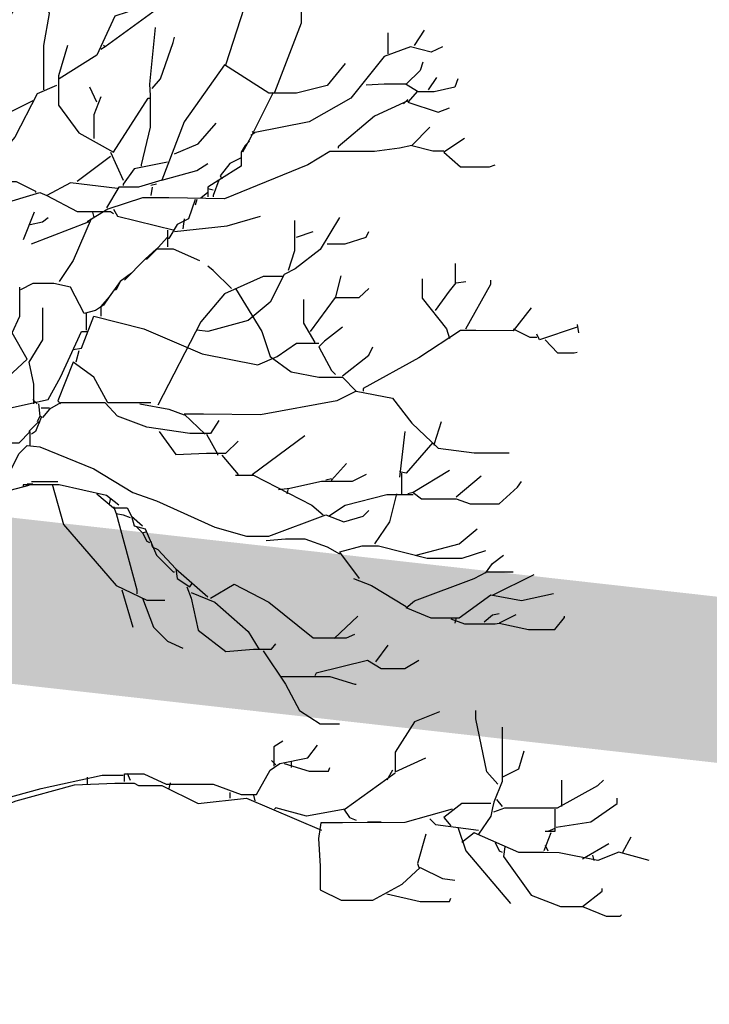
# Model space of a CAD drawing. Header units: metres. Extents: x 173015 to 189682, y 346605 to 348504.
# Tile 91 of 212: x 188898.54 to 188902.72, y 348003.78 to 348009.74. Entities that reach past the tile are written whole.
import ezdxf

# ---------------------------------------------------------------- set-up
doc = ezdxf.new("R2010")
doc.units = ezdxf.units.M
doc.header["$PDMODE"] = 35
doc.header["$PDSIZE"] = 0.075
for name, color, linetype, lineweight in [('B-ME-GR-BOOM-SD', 252, 'Continuous', 25), ('X-XX-AL-DETAIL1-M-B', 252, 'Continuous', 18), ('X-XX-AL-HULPGEOMETRIE-G', 50, 'Continuous', 25)]:
    doc.layers.add(name, color=color, linetype=linetype, lineweight=lineweight)
doc.styles.add('NLCS-ISO-M100-T25', font='NLCS-ISO.ttf', dxfattribs={"height": 0.25})
doc.dimstyles.new('NLCS-M100-T25-PIJL_L3_H2', dxfattribs={"dimscale": 0.1, "dimtxt": 2.5, "dimasz": 2.5, "dimexe": 2, "dimexo": 2, "dimgap": 0.7, "dimtad": 1, "dimdec": 3, "dimzin": 0, "dimdsep": 46, "dimtxsty": 'NLCS-ISO-M100-T25', "dimcen": 0, "dimdle": 2, "dimclrd": 256, "dimclre": 256, "dimclrt": 256, "dimazin": 0, "dimtfac": 1, "dimtdec": 3, "dimtofl": 0, "dimtmove": 0, "dimatfit": 3, "dimfxl": 2, "dimfxlon": 1, "dimtfillclr": 256, "dimtolj": 1, "dimtzin": 0, "dimlwd": -1, "dimlwe": -1, "dimarcsym": 0})

# ---------------------------------------------------------------- blocks, each defined once
blk = doc.blocks.new('*D79')
at = {"layer": 'Defpoints', "color": 0, "transparency": 16777216}
for p in [(188897.4415, 348012.2689), (188897.4415, 347996.2578), (188915.1015, 347996.2578)]:
    blk.add_point(p, dxfattribs=at)
at = {"layer": 'X-XX-AL-DETAIL1-M-B', "transparency": 16777216}
for p, q in [((188897.4415, 348012.0689), (188897.4415, 348012.4689)), ((188915.1015, 348012.0689), (188915.1015, 348012.4689)), ((188914.8515, 348012.2689), (188897.6915, 348012.2689))]:
    blk.add_line(p, q, dxfattribs=at)
for points in [[(188897.6915, 348012.3106), (188897.6915, 348012.2272), (188897.4415, 348012.2689)], [(188914.8515, 348012.3106), (188914.8515, 348012.2272), (188915.1015, 348012.2689)]]:
    blk.add_solid(points, dxfattribs=at)
at = {"layer": 'X-XX-AL-DETAIL1-M-B', "transparency": 16777216, "insert": (188906.2715, 348012.4639), "char_height": 0.25, "attachment_point": 5, "style": 'NLCS-ISO-M100-T25'}
blk.add_mtext('\\A1;Bos', dxfattribs=at)
blk = doc.blocks.new('SGR-BOOM_S02_D_ZIJ-D')
at = {"flags": 128}
for points in [[(2.8628, 9.1056), (2.8607, 8.8533), (2.8607, 8.7524), (2.6989, 8.3321)], [(1.3032, 8.3489), (1.3032, 8.6179), (1.3368, 8.8113), (1.2528, 8.9879), (1.1434, 8.8702), (0.8576, 8.4077), (0.7987, 8.2312), (0.7903, 7.8865), (0.7903, 7.8024), (0.8912, 7.794), (1.135, 7.794), (1.2528, 7.7351), (1.2528, 7.7267)], [(2.4046, 8.5002), (2.5391, 8.9206), (2.5139, 8.9458), (2.2533, 8.8828), (2.0515, 8.8828), (1.6731, 8.6095), (1.6647, 8.6179)], [(1.9086, 8.8702), (1.8077, 8.8197), (1.732, 8.7945), (1.6227, 8.5591), (1.3957, 8.4161)], [(1.9758, 8.7272), (1.9422, 8.3825), (1.9464, 8.3152), (1.9464, 8.1219), (1.8917, 7.8949), (1.8917, 7.8865)], [(3.5481, 8.6179), (3.6069, 8.7104)], [(1.959, 8.3573), (2.0095, 8.4161), (2.0851, 8.6347), (2.0935, 8.6684)], [(3.3883, 8.5675), (3.3883, 8.6936)], [(1.4461, 8.6179), (1.3915, 8.433), (1.3915, 8.2564), (1.5134, 8.0882), (1.7236, 7.9705), (1.9338, 8.2984), (1.9422, 8.2984)], [(1.6731, 8.6095), (1.6479, 8.5927)], [(3.7162, 8.6095), (3.649, 8.5759), (3.5228, 8.6095), (3.3631, 8.5507), (3.1613, 8.2984), (2.9091, 8.1555), (2.5728, 8.0882), (2.5643, 8.0966)], [(3.1277, 8.5086), (3.0184, 8.3741), (2.8334, 8.3279), (2.6652, 8.3279), (2.3962, 8.5002), (2.1524, 8.1555), (2.0179, 7.8024), (1.8749, 7.7603), (1.7572, 7.7603), (1.6815, 7.6342)], [(3.5985, 8.517), (3.5817, 8.4666), (3.4976, 8.3825), (3.5649, 8.3405), (3.506, 8.2732), (3.691, 8.2144), (3.7583, 8.2396)], [(3.8087, 8.4161), (3.7919, 8.3657), (3.6658, 8.3363), (3.5649, 8.3363)], [(3.6321, 8.3489), (3.6826, 8.4245)], [(1.3789, 8.3741), (1.2612, 8.3237), (1.1266, 8.063), (0.9164, 7.8192), (0.9164, 7.8108)], [(1.6227, 8.2732), (1.5807, 8.3657)], [(3.2538, 8.3783), (3.3631, 8.3846), (3.4976, 8.3846)], [(1.6479, 8.3068), (1.6059, 8.1975), (1.6059, 8.0546)], [(2.6905, 8.3321), (2.5559, 8.063), (2.5055, 7.9705)], [(3.506, 8.29), (3.4808, 8.2648)], [(1.2359, 8.2816), (0.9333, 8.1303), (0.8071, 8.0294)], [(3.506, 8.2816), (3.3042, 8.1891), (3.0856, 8.0042), (3.0856, 7.9958)], [(2.0935, 7.9621), (2.2365, 8.021), (2.3458, 8.1471)], [(3.6406, 8.1219), (3.5312, 8.0126), (3.6574, 7.9789), (3.7246, 7.9789)], [(2.5812, 8.0882), (2.5559, 8.0714)], [(3.8507, 8.0546), (3.7246, 7.9705), (3.8255, 7.8822), (4.0021, 7.8822), (4.0357, 7.8949)], [(3.5312, 8.0126), (3.4556, 7.9958), (3.3042, 7.9747), (3.0352, 7.9747), (2.9007, 7.8949), (2.3962, 7.6889), (2.0599, 7.6952), (1.9001, 7.6952), (1.69, 7.6258), (1.5638, 7.5501)], [(2.5475, 8.0378), (2.5223, 8.0126), (2.4971, 7.9705), (2.4971, 7.8865), (2.3626, 7.8024), (2.2953, 7.7603), (2.2953, 7.7015)], [(1.7068, 7.9453), (1.505, 7.794)], [(1.7068, 7.9705), (1.7824, 7.8024)], [(2.4971, 7.9369), (2.4298, 7.9033), (2.371, 7.8276), (2.3794, 7.8108)], [(2.0515, 7.9117), (1.8497, 7.8696), (1.7824, 7.7772), (1.7824, 7.7687)], [(2.0179, 7.8024), (2.2281, 7.8612), (2.2953, 7.9033)], [(1.7488, 7.7519), (1.4629, 7.7856), (1.32, 7.7099), (1.505, 7.6132), (1.7068, 7.6132), (1.7236, 7.6006)], [(1.9842, 7.7772), (1.9506, 7.7687)], [(1.959, 7.7603), (1.9506, 7.7099)], [(2.2953, 7.7519), (2.3289, 7.7435)], [(2.3626, 7.8024), (2.3289, 7.7099), (2.3289, 7.7015)], [(0.7567, 7.3147), (0.7987, 7.5838), (1.278, 7.7267), (1.32, 7.7099)], [(2.2953, 7.7267), (2.2533, 7.6931)], [(2.2196, 7.6847), (2.1776, 7.567), (2.1103, 7.5333), (2.0599, 7.4493), (2.0515, 7.4493)], [(2.2281, 7.6847), (2.2196, 7.651)], [(1.2443, 7.609), (1.1771, 7.4408)], [(1.2191, 7.5333), (1.2948, 7.5501), (1.3284, 7.5754)], [(1.5975, 7.609), (1.6059, 7.5754)], [(1.7236, 7.6258), (1.7488, 7.5838), (2.0935, 7.4997)], [(2.0935, 7.4913), (2.413, 7.5249), (2.6148, 7.5838)], [(3.094, 7.5754), (2.9763, 7.382), (2.825, 7.2643), (2.7577, 7.2307), (2.6737, 7.0625), (2.5391, 6.9532), (2.2953, 6.8859), (2.2281, 6.8943)], [(1.2275, 7.4156), (1.5722, 7.5501), (1.5807, 7.5417)], [(1.5891, 7.567), (1.4798, 7.3147), (1.3957, 7.1886)], [(2.1524, 7.567), (2.144, 7.5081)], [(2.8208, 7.5586), (2.8208, 7.3736), (2.783, 7.2559)], [(2.0515, 7.4577), (1.9758, 7.3736), (1.9254, 7.3231), (1.917, 7.3231)], [(2.0515, 7.4997), (2.0515, 7.3988)], [(2.8334, 7.4577), (2.9343, 7.4913)], [(3.0184, 7.4156), (3.1277, 7.4156), (3.2538, 7.4577), (3.2706, 7.4913)], [(1.7908, 7.197), (1.917, 7.3231), (1.9842, 7.3862), (2.0851, 7.3862), (2.2449, 7.3147)], [(2.4382, 7.1466), (2.3289, 7.2559), (2.2953, 7.2811)], [(3.7961, 7.1802), (3.7961, 7.2979)], [(0.7651, 7.2391), (0.7231, 6.8019), (0.681, 6.5748), (0.681, 6.4908), (0.6978, 6.4151), (1.0846, 6.6085), (1.2023, 6.7178), (1.1098, 6.8775), (1.1561, 6.9784), (1.1561, 7.155)], [(1.8329, 7.2391), (1.7656, 7.1886), (1.6984, 7.0961), (1.6479, 7.0373), (1.6479, 6.9784)], [(2.7493, 7.218), (2.6316, 7.218), (2.3962, 7.1129), (2.2533, 6.9448), (1.9926, 6.4403)], [(3.0688, 7.0877), (3.1025, 7.2222)], [(1.6984, 7.0961), (1.6647, 7.0457), (1.6143, 7.012), (1.547, 6.9952), (1.4629, 7.155), (1.3621, 7.176), (1.2359, 7.176), (1.1603, 7.1382)], [(1.7656, 7.1886), (1.7404, 7.1382), (1.732, 7.1382)], [(3.5943, 7.2054), (3.5943, 7.0877), (3.7415, 6.9027), (3.7583, 6.8439)], [(3.6742, 7.012), (3.7583, 7.1298), (3.8003, 7.1802), (3.8591, 7.1886)], [(3.8591, 6.9027), (4.0105, 7.1718), (4.0105, 7.197)], [(2.4635, 7.1466), (2.6232, 6.8859), (2.6737, 6.7346), (2.7998, 6.6421), (2.9679, 6.6085), (3.1109, 6.6085), (3.1949, 6.5244), (3.0772, 6.4655), (2.6148, 6.3815), (2.2701, 6.3857), (2.1524, 6.3857), (2.2785, 6.2638)], [(2.9175, 6.8859), (3.0688, 7.0919), (3.2118, 7.0919), (3.2706, 7.1466)], [(2.8755, 7.0793), (2.8755, 6.9364), (2.9427, 6.8187)], [(1.2948, 7.0289), (1.2948, 6.8355), (1.2107, 6.701), (1.2401, 6.5664), (1.2401, 6.4487)], [(1.4798, 6.7766), (1.5302, 6.785), (1.6059, 6.9784), (1.9086, 6.9027), (2.2617, 6.7514), (2.598, 6.6841), (2.7157, 6.7346), (2.8334, 6.8145), (2.9679, 6.8145)], [(1.5596, 6.9952), (1.5596, 6.8943)], [(4.2543, 7.0289), (4.145, 6.8901), (3.918, 6.8922), (3.8255, 6.8922), (3.5733, 6.7262), (3.237, 6.5412), (3.237, 6.5244)], [(4.5318, 6.928), (4.5402, 6.8775)], [(0.9417, 6.3647), (1.1014, 6.4235), (1.3284, 6.474), (1.4041, 6.6085), (1.5302, 6.8859), (1.5638, 6.8859)], [(3.1109, 6.9112), (3.0016, 6.8271), (2.9679, 6.7934), (3.0436, 6.6505), (3.0688, 6.6253)], [(4.145, 6.9027), (4.2459, 6.8523), (4.2879, 6.8523)], [(4.5318, 6.9112), (4.3048, 6.8355), (4.2879, 6.8691)], [(4.3384, 6.8355), (4.4141, 6.7556), (4.515, 6.7556), (4.5318, 6.7598)], [(1.5134, 6.7682), (1.4966, 6.701)], [(3.1109, 6.6169), (3.2706, 6.743), (3.2958, 6.7934)], [(1.9506, 6.4529), (1.69, 6.4529), (1.6059, 6.6085), (1.4798, 6.701), (1.3873, 6.4655), (1.4041, 6.4487)], [(3.1949, 6.5244), (3.4135, 6.4824), (3.5312, 6.331), (3.691, 6.1797), (3.9096, 6.1503), (4.1198, 6.1503)], [(1.2359, 6.474), (1.2612, 6.4487)], [(1.2696, 6.4487), (1.278, 6.3731), (1.2612, 6.3394)], [(2.3626, 6.3478), (2.3121, 6.268), (2.186, 6.268), (1.9254, 6.3058), (1.7488, 6.3731), (1.6731, 6.4529), (1.4041, 6.4529), (1.3368, 6.4151), (1.2948, 6.3647), (1.278, 6.3731)], [(1.8833, 6.4487), (2.0599, 6.4151), (2.1524, 6.3815)], [(1.2864, 6.4235), (1.3368, 6.4235)], [(1.2107, 6.2806), (1.2696, 6.3394), (1.278, 6.331)], [(1.2864, 6.3647), (1.2528, 6.2806), (1.2275, 6.2638)], [(3.7078, 6.3394), (3.6658, 6.2049), (3.6658, 6.1965)], [(1.2191, 6.1965), (1.2191, 6.2806), (1.1519, 6.2091), (1.0089, 6.2091), (1.0089, 6.1881)], [(2.001, 6.2806), (2.1019, 6.1418), (2.2869, 6.1482), (2.4046, 6.1482), (2.4803, 6.2217)], [(2.2869, 6.2638), (2.3542, 6.1461), (2.3542, 6.1376)], [(3.4892, 6.2806), (3.4556, 6.0031)], [(2.5643, 6.0199), (2.8839, 6.2554)], [(3.6574, 6.2133), (3.4976, 6.0283), (3.4556, 6.0368)], [(1.0846, 5.9275), (1.0594, 5.9611), (1.1519, 6.1461), (1.2023, 6.1965), (1.278, 6.1881), (1.6059, 6.0536), (1.8413, 5.9106), (1.9842, 5.8602), (2.3373, 5.7004), (2.5307, 5.6458), (2.6652, 5.6458), (3.01, 5.7761), (3.1193, 5.7341), (3.237, 5.7677), (3.2706, 5.8013)], [(2.3794, 6.1376), (2.4803, 6.0199)], [(3.1361, 6.0872), (3.0436, 5.9863), (3.0436, 5.9779)], [(3.4682, 6.0283), (3.4682, 5.9022)], [(3.7583, 6.0452), (3.5397, 5.9106), (3.506, 5.9022)], [(1.2275, 5.9779), (1.3621, 5.9779), (1.3873, 5.9779)], [(2.4635, 6.0157), (2.5728, 6.0157), (2.9259, 5.835), (2.9932, 5.7761)], [(3.2538, 6.0199), (3.1697, 5.9779), (2.9848, 5.9779), (2.7914, 5.9359), (2.7241, 5.9275)], [(3.0436, 5.9947), (3.01, 5.9863)], [(3.5397, 5.9106), (3.5901, 5.8728), (3.8003, 5.8728), (3.8844, 5.8434), (4.0609, 5.8434), (4.1702, 5.9443), (4.1955, 5.9779)], [(3.8003, 5.8854), (3.9516, 6.0115)], [(1.2107, 5.9527), (1.0173, 5.9022), (0.8912, 5.65), (0.824, 5.5827), (0.7987, 5.608), (0.8744, 5.7593), (0.8828, 5.7593)], [(1.7572, 5.835), (1.6815, 5.8938), (1.3957, 5.9569), (1.1771, 5.9569), (1.1771, 5.9443)], [(1.2359, 5.9611), (1.2023, 5.9611)], [(1.3537, 5.9611), (1.4209, 5.7173), (1.7404, 5.3473), (1.9254, 5.259), (2.0347, 5.259)], [(1.6227, 5.9022), (1.7236, 5.8182), (1.8077, 5.8182), (1.8329, 5.7677), (1.8497, 5.7088), (1.917, 5.692), (1.9842, 5.5323), (2.0851, 5.4314), (2.0935, 5.4314)], [(2.783, 5.9359), (2.7746, 5.9022)], [(3.4388, 5.9022), (3.3967, 5.7341), (3.3042, 5.5995)], [(1.7068, 5.877), (1.6984, 5.8434)], [(3.0268, 5.7677), (3.1277, 5.835), (3.3799, 5.898), (3.5397, 5.898)], [(1.7236, 5.8266), (1.7404, 5.7845), (1.7824, 5.7761), (1.8245, 5.7593)], [(1.7404, 5.7845), (1.8665, 5.3221), (1.8665, 5.2969)], [(1.8329, 5.7677), (1.9001, 5.7088)], [(1.8665, 5.7004), (1.9001, 5.6668), (1.9254, 5.6752)], [(1.9001, 5.6668), (1.9254, 5.6164), (1.9422, 5.608)], [(3.5565, 5.5323), (3.8171, 5.5995), (3.9264, 5.692)], [(1.9506, 5.6164), (1.959, 5.5827), (1.9926, 5.5659), (2.1019, 5.4482), (2.1103, 5.3894), (2.186, 5.3389), (2.2028, 5.3641)], [(2.6484, 5.6206), (2.7661, 5.6311), (2.8839, 5.6311), (3.0184, 5.5827), (3.094, 5.5407)], [(3.9769, 5.5575), (3.8339, 5.5113), (3.6237, 5.5113), (3.3295, 5.5869), (3.2286, 5.5869), (3.094, 5.5491), (3.2118, 5.3894)], [(3.9769, 5.423), (4.0189, 5.4818), (4.0862, 5.5323)], [(2.1019, 5.4482), (2.2953, 5.2801)], [(4.3888, 5.2969), (4.1955, 5.2548), (4.0105, 5.2885), (3.8171, 5.1497), (3.649, 5.1497), (3.4976, 5.2128), (3.5481, 5.2548), (3.9096, 5.3894), (3.9853, 5.4314), (4.145, 5.4314)], [(3.1781, 5.3894), (3.2874, 5.3473), (3.4976, 5.2212)], [(4.0189, 5.2885), (4.2711, 5.4146)], [(0.5633, 5.3473), (0.5675, 5.2296), (0.5612, 5.1287), (0.5539, 4.9017), (0.5539, 4.2795), (0.5129, 4.0441), (0.5129, 3.8718), (0.6138, 3.8718), (0.8576, 4.0021), (1.2864, 4.1198), (1.6563, 4.1997), (1.7824, 4.1997)], [(1.774, 5.3221), (1.8413, 5.0951)], [(2.1692, 5.3389), (2.1944, 5.2716), (2.2365, 5.0783), (2.4046, 4.948), (2.5728, 4.9627), (2.6821, 4.9627), (2.7073, 4.9942)], [(2.3121, 5.2716), (2.4551, 5.3557), (2.6652, 5.2464), (2.9343, 5.032), (3.1361, 5.032), (3.1865, 5.053)], [(1.9001, 5.2716), (1.9674, 5.0951), (2.0515, 5.011), (2.144, 4.969)], [(2.1944, 5.3053), (2.3373, 5.2464), (2.5391, 5.0699), (2.6064, 4.9606)], [(3.0604, 5.0278), (3.2033, 5.1623)], [(3.7667, 5.1455), (3.8507, 5.1161), (4.0357, 5.1161), (4.0609, 5.1203)], [(3.8003, 5.1539), (3.7919, 5.1203)], [(3.9685, 5.1287), (4.0189, 5.1708), (4.0609, 5.1792)], [(4.1618, 5.1708), (4.0609, 5.1203), (4.2375, 5.0825), (4.3972, 5.0825), (4.4561, 5.1539), (4.4561, 5.1623)], [(2.6316, 4.9522), (2.7661, 4.7504), (2.8502, 4.5906), (2.9763, 4.5107), (3.094, 4.5107)], [(3.3126, 4.8849), (3.3883, 4.9858)], [(3.5733, 4.8933), (3.4892, 4.8429), (3.3463, 4.8429), (3.2622, 4.8933), (2.9511, 4.8176), (2.9427, 4.8008)], [(2.7409, 4.7966), (3.0352, 4.7966), (3.1865, 4.7504), (3.1949, 4.7504)], [(4.0525, 4.145), (3.9853, 4.2207), (3.918, 4.5402), (3.918, 4.5906)], [(3.6994, 4.5822), (3.5481, 4.5234), (3.4303, 4.3384), (3.4303, 4.2207), (3.6153, 4.3048)], [(4.0777, 4.4897), (4.0777, 4.1618), (4.0273, 4.0357), (4.0189, 4.0021), (4.0105, 3.9516), (3.9348, 3.8423)], [(1.7908, 4.1618), (1.7908, 4.2081), (1.9086, 4.2081), (2.0431, 4.145), (2.3289, 4.145), (2.4971, 4.082), (2.5896, 4.082), (2.6737, 4.2291), (2.7325, 4.2711), (2.9007, 4.3048), (2.9595, 4.3804)], [(2.7493, 4.4057), (2.6947, 4.372), (2.6947, 4.2543)], [(4.0777, 4.1871), (4.1786, 4.2375), (4.2123, 4.3468)], [(2.6821, 4.2879), (2.7073, 4.2627)], [(2.7577, 4.2711), (2.9091, 4.2249), (3.0268, 4.2249), (3.0352, 4.2459)], [(2.7998, 4.2795), (2.7998, 4.2459)], [(1.5638, 4.1871), (1.5638, 4.145)], [(1.8077, 4.2123), (1.8245, 4.1702)], [(3.4303, 4.2123), (3.1277, 3.9937), (2.8923, 3.9516), (2.7073, 4.0021), (2.6989, 3.9937)], [(3.4135, 4.2291), (3.3799, 4.1702)], [(0.6726, 3.8676), (1.135, 4.0441), (1.4882, 4.1408), (1.732, 4.1513), (1.8497, 4.1513), (1.8749, 4.1366), (2.0179, 4.1366), (2.2365, 4.0273), (2.5307, 4.0609), (2.9848, 3.8676)], [(2.0683, 4.1534), (2.0599, 4.1198)], [(4.0273, 3.9769), (4.0946, 4.0021), (4.4141, 4.0021), (4.6579, 4.1366), (4.6915, 4.1702)], [(4.4393, 4.0105), (4.4393, 4.1702)], [(2.4298, 4.0946), (2.4298, 4.0609)], [(2.5728, 4.0778), (2.5812, 4.0441)], [(4.4057, 3.8844), (4.6159, 3.918), (4.7756, 4.0273), (4.7756, 4.0609)], [(4.0105, 4.0273), (3.8339, 4.0273), (3.7246, 3.9432), (3.7667, 3.8928)], [(4.0441, 4.0525), (4.0777, 4.0105)], [(3.7751, 3.9937), (3.4892, 3.9138), (3.1109, 3.9117), (2.9805, 3.9117), (2.9658, 3.8171), (2.9753, 3.649), (2.9753, 3.506), (3.1025, 3.443), (3.2958, 3.443), (3.4724, 3.5397), (3.5817, 3.6405), (3.7162, 3.5733), (3.7919, 3.5649)], [(3.1193, 3.9937), (3.1529, 3.9432), (3.1949, 3.9264)], [(3.6406, 3.9348), (3.6742, 3.9012), (3.9348, 3.8676)], [(4.3972, 3.9937), (4.3972, 3.8591), (4.3384, 3.8591)], [(3.2622, 3.918), (3.3463, 3.918)], [(3.8087, 3.8844), (3.8591, 3.7414), (4.1282, 3.4219)], [(4.3972, 3.876), (4.3552, 3.8591)], [(3.6153, 3.8423), (3.5649, 3.6658), (3.5733, 3.6405)], [(4.969, 3.6826), (4.784, 3.733), (4.6579, 3.6826), (4.4225, 3.7288), (4.33, 3.7309), (4.1786, 3.7309), (3.9096, 3.8507), (3.8339, 3.7919)], [(4.372, 3.8507), (4.33, 3.7414)], [(4.8092, 3.733), (4.8597, 3.8255)], [(4.0357, 3.7919), (4.0609, 3.7414), (4.0777, 3.733)], [(4.0946, 3.7667), (4.0862, 3.7078), (4.2543, 3.4724), (4.4309, 3.4051), (4.5654, 3.4051), (4.7083, 3.3463), (4.7924, 3.3463), (4.8008, 3.3547)], [(4.3384, 3.7751), (4.3552, 3.7414)], [(4.7251, 3.7835), (4.5654, 3.691)], [(4.6243, 3.7162), (4.6327, 3.6826)], [(3.3799, 3.4808), (3.5817, 3.4346), (3.7583, 3.4346), (3.7667, 3.4556)], [(4.5654, 3.4051), (4.6831, 3.4976), (4.6831, 3.5144)]]:
    blk.add_lwpolyline(points, dxfattribs=at)

msp = doc.modelspace()

# ---------------------------------------------------------------- linework, layer by layer
at = {"layer": 'X-XX-AL-HULPGEOMETRIE-G', "const_width": 1}
msp.add_lwpolyline([(188877.2654, 347994.9633), (188999.1896, 348014.9926), (188998.9696, 347994.9633), (188876.8771, 348008.643)], dxfattribs=at)

# ---------------------------------------------------------------- block references
at = {"layer": 'B-ME-GR-BOOM-SD'}
msp.add_blockref('SGR-BOOM_S02_D_ZIJ-D', (188897.3826, 348000.9654), dxfattribs=at)

# ---------------------------------------------------------------- dimensions: what is measured, and where the dimension line sits
at = {"layer": 'X-XX-AL-DETAIL1-M-B'}
dim = msp.add_linear_dim(base=(188897.4415, 348012.2689), p1=(188915.1015, 347996.2578), p2=(188897.4415, 347996.2578), text='Bos', dimstyle='NLCS-M100-T25-PIJL_L3_H2', dxfattribs=at)
dim.commit()
dim.dimension.update_dxf_attribs({"geometry": '*D79', "text_midpoint": (188906.2715, 348012.2689), "dimtype": 160})

doc.saveas('drawing.dxf')
